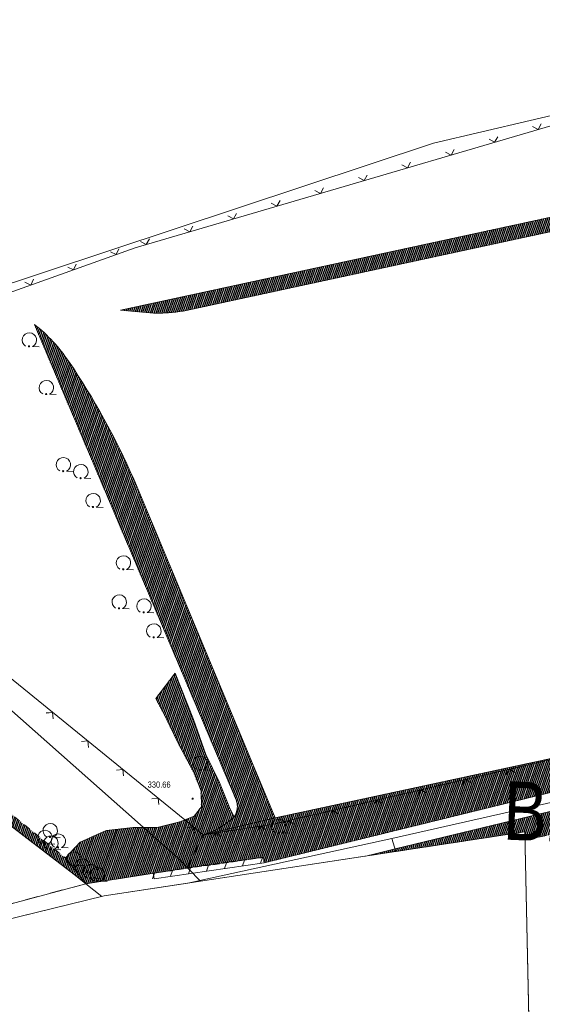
# Model space of a CAD drawing. Header units: metres. Extents: x 345144 to 348639, y 5629211 to 5635235.
# Tile 33 of 256: x 346067 to 346124, y 5631091 to 5631200. Entities that reach past the tile are written whole.
import ezdxf
from ezdxf.enums import TextEntityAlignment as Align

# ---------------------------------------------------------------- set-up
doc = ezdxf.new("R2010")
doc.units = ezdxf.units.M
doc.header["$MEASUREMENT"] = 0
doc.linetypes.add('4_4', pattern=[1.4, 0.7, -0.7])
doc.linetypes.add('8_8', pattern=[2.8, 1.4, -1.4])
for name, color, linetype in [('028 Geländeform', 7, 'Continuous'), ('028 Geländeform Ausg.', 7, 'Continuous'), ('081-083 Topographie', 7, 'Continuous'), ('AX Flurstück', 7, 'Continuous'), ('Blatt', 7, 'Continuous'), ('Definitionslinie', 7, 'Continuous'), ('Gemeinde Lokation', 7, 'Continuous'), ('Ortsteil Lokation', 7, 'Continuous')]:
    doc.layers.add(name, color=color, linetype=linetype)
doc.styles.add('ARIAL', font='arial.ttf', dxfattribs={"height": 1})
pattern_1 = [(250.9552151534, (0, 0), (0.1890527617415, -0.065261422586), [])]

# ---------------------------------------------------------------- blocks, each defined once
blk = doc.blocks.new('alk_043x_nrw')
h = blk.add_hatch(color=7)
edge = h.paths.add_edge_path(flags=0)
edge.add_arc((0, 0), 1, 180, 360, ccw=False)
edge.add_arc((0, 0), 1, 0, 180, ccw=False)
blk = doc.blocks.new('alk_7100_nrwx2')
at = {"true_color": 0x2e2e2e}
h = blk.add_hatch(color=250, dxfattribs=at)
edge = h.paths.add_edge_path(flags=0)
edge.add_arc((0.024073, -0.597267), 0.057254, 180, 360, ccw=False)
edge.add_arc((0.024073, -0.597267), 0.057255, 0, 180, ccw=False)
at = {"color": 250, "lineweight": 5, "true_color": 0x2e2e2e, "flags": 128}
blk.add_lwpolyline([(0.349382, -0.597267), (1, -0.597267)], dxfattribs=at)
at = {"color": 250, "lineweight": 5, "true_color": 0x2e2e2e}
for centre, radius, start, end in [((0.024073, 0.012362), 0.690995, -61.91481688, -118.08518312), ((0.024073, -0.597267), 0.057255, 0, 180), ((0.024073, -0.597267), 0.057254, 180, 0)]:
    blk.add_arc(centre, radius, start, end, dxfattribs=at)

msp = doc.modelspace()

# ---------------------------------------------------------------- hatches: boundary and pattern name
at = {"layer": '028 Geländeform', "true_color": 0xb27500}
h = msp.add_hatch(dxfattribs=at)
h.set_pattern_fill('_USER', color=44, scale=0.2, angle=250.95521515, style=0, pattern_type=0)
h.set_pattern_definition(pattern_1)
h.paths.add_polyline_path([(346130.304, 5631178.934), (346130.372, 5631177.321), (346130.372, 5631177.321), (346084.711, 5631167.469), (346084.711, 5631167.469), (346084.508625, 5631167.435875), (346084.305938, 5631167.407531), (346084.10325, 5631167.379188), (346083.90025, 5631167.355625), (346083.69725, 5631167.332063), (346083.493938, 5631167.313281), (346083.290625, 5631167.2945), (346083.087, 5631167.2805), (346082.883375, 5631167.2665), (346082.679437, 5631167.257281), (346082.4755, 5631167.248063), (346082.27125, 5631167.243625), (346082.067, 5631167.239188), (346081.862438, 5631167.239531), (346081.657875, 5631167.239875), (346081.453, 5631167.245), (346081.453, 5631167.245), (346077.808, 5631167.553), (346077.808, 5631167.553)], flags=0)
h = msp.add_hatch(dxfattribs=at)
h.set_pattern_fill('_USER', color=44, scale=0.2, angle=250.95521515, style=0, pattern_type=0)
h.set_pattern_definition(pattern_1)
edge = h.paths.add_edge_path(flags=0)
edge.add_line((346090.564, 5631113.611), (346068.33, 5631166))
edge.add_line((346068.33, 5631166), (346068.33, 5631166))
edge.add_line((346068.33, 5631166), (346068.603875, 5631165.780875))
edge.add_line((346068.603875, 5631165.780875), (346068.868094, 5631165.552859))
edge.add_line((346068.868094, 5631165.552859), (346069.132313, 5631165.324844))
edge.add_line((346069.132313, 5631165.324844), (346069.386875, 5631165.087938))
edge.add_line((346069.386875, 5631165.087938), (346069.641438, 5631164.851031))
edge.add_line((346069.641438, 5631164.851031), (346069.886344, 5631164.605234))
edge.add_line((346069.886344, 5631164.605234), (346070.13125, 5631164.359438))
edge.add_line((346070.13125, 5631164.359438), (346070.3665, 5631164.10475))
edge.add_line((346070.3665, 5631164.10475), (346070.60175, 5631163.850063))
edge.add_line((346070.60175, 5631163.850063), (346070.827344, 5631163.586484))
edge.add_line((346070.827344, 5631163.586484), (346071.052937, 5631163.322906))
edge.add_line((346071.052937, 5631163.322906), (346071.268875, 5631163.050438))
edge.add_line((346071.268875, 5631163.050438), (346071.484812, 5631162.777969))
edge.add_line((346071.484812, 5631162.777969), (346071.691094, 5631162.496609))
edge.add_line((346071.691094, 5631162.496609), (346071.897375, 5631162.21525))
edge.add_line((346071.897375, 5631162.21525), (346072.094, 5631161.925))
edge.add_line((346072.094, 5631161.925), (346072.094, 5631161.925))
edge.add_line((346072.094, 5631161.925), (346072.6165, 5631161.15425))
edge.add_line((346072.6165, 5631161.15425), (346073.120313, 5631160.373203))
edge.add_line((346073.120313, 5631160.373203), (346073.624125, 5631159.592156))
edge.add_line((346073.624125, 5631159.592156), (346074.10925, 5631158.800813))
edge.add_line((346074.10925, 5631158.800813), (346074.594375, 5631158.009469))
edge.add_line((346074.594375, 5631158.009469), (346075.060813, 5631157.207828))
edge.add_line((346075.060813, 5631157.207828), (346075.52725, 5631156.406188))
edge.add_line((346075.52725, 5631156.406188), (346075.975, 5631155.59425))
edge.add_line((346075.975, 5631155.59425), (346076.42275, 5631154.782312))
edge.add_line((346076.42275, 5631154.782312), (346076.851813, 5631153.960078))
edge.add_line((346076.851813, 5631153.960078), (346077.280875, 5631153.137844))
edge.add_line((346077.280875, 5631153.137844), (346077.69125, 5631152.305312))
edge.add_line((346077.69125, 5631152.305312), (346078.101625, 5631151.472781))
edge.add_line((346078.101625, 5631151.472781), (346078.493313, 5631150.629953))
edge.add_line((346078.493313, 5631150.629953), (346078.885, 5631149.787125))
edge.add_line((346078.885, 5631149.787125), (346079.258, 5631148.934))
edge.add_line((346079.258, 5631148.934), (346079.258, 5631148.934))
edge.add_line((346079.258, 5631148.934), (346094.855, 5631111.623))
edge.add_line((346094.855, 5631111.623), (346094.855, 5631111.623))
edge.add_line((346094.855, 5631111.623), (346092.043, 5631110.955))
edge.add_line((346092.043, 5631110.955), (346092.043, 5631110.955))
edge.add_line((346092.043, 5631110.955), (346086.912, 5631109.738))
edge.add_line((346086.912, 5631109.738), (346086.912, 5631109.738))
edge.add_line((346086.912, 5631109.738), (346087.153875, 5631109.814))
edge.add_line((346087.153875, 5631109.814), (346087.388703, 5631109.902078))
edge.add_line((346087.388703, 5631109.902078), (346087.623531, 5631109.990156))
edge.add_line((346087.623531, 5631109.990156), (346087.851313, 5631110.090313))
edge.add_line((346087.851313, 5631110.090313), (346088.079094, 5631110.190469))
edge.add_line((346088.079094, 5631110.190469), (346088.299828, 5631110.302703))
edge.add_line((346088.299828, 5631110.302703), (346088.520563, 5631110.414938))
edge.add_line((346088.520563, 5631110.414938), (346088.73425, 5631110.53925))
edge.add_line((346088.73425, 5631110.53925), (346088.947938, 5631110.663562))
edge.add_line((346088.947938, 5631110.663562), (346089.154578, 5631110.799953))
edge.add_line((346089.154578, 5631110.799953), (346089.361219, 5631110.936344))
edge.add_line((346089.361219, 5631110.936344), (346089.560813, 5631111.084813))
edge.add_line((346089.560813, 5631111.084813), (346089.760406, 5631111.233281))
edge.add_line((346089.760406, 5631111.233281), (346089.952953, 5631111.393828))
edge.add_line((346089.952953, 5631111.393828), (346090.1455, 5631111.554375))
edge.add_line((346090.1455, 5631111.554375), (346090.331, 5631111.727))
edge.add_arc((346088.61, 5631112.897), 2.081043, 325.79067267, 380.0725208)
h = msp.add_hatch(dxfattribs=at)
h.set_pattern_fill('_USER', color=44, scale=0.2, angle=250.95521515, style=0, pattern_type=0)
h.set_pattern_definition(pattern_1)
edge = h.paths.add_edge_path(flags=0)
edge.add_line((346122.359, 5631110.077), (346104.846, 5631107.402))
edge.add_line((346104.846, 5631107.402), (346108.05, 5631108.176))
edge.add_line((346108.05, 5631108.176), (346130.429, 5631113.582))
edge.add_line((346130.429, 5631113.582), (346187.347, 5631125.384))
edge.add_line((346187.347, 5631125.384), (346236.285, 5631135.135))
edge.add_line((346236.285, 5631135.135), (346273.384, 5631142.332))
edge.add_line((346273.384, 5631142.332), (346311.923, 5631152.45))
edge.add_line((346311.923, 5631152.45), (346313.594, 5631152.559))
edge.add_line((346313.594, 5631152.559), (346316.558, 5631152.753))
edge.add_line((346316.558, 5631152.753), (346327.1, 5631155.197))
edge.add_line((346327.1, 5631155.197), (346327.1, 5631155.197))
edge.add_line((346327.1, 5631155.197), (346327.466125, 5631155.2485))
edge.add_line((346327.466125, 5631155.2485), (346327.832594, 5631155.2905))
edge.add_line((346327.832594, 5631155.2905), (346328.199063, 5631155.3325))
edge.add_line((346328.199063, 5631155.3325), (346328.565875, 5631155.365))
edge.add_line((346328.565875, 5631155.365), (346328.932687, 5631155.3975))
edge.add_line((346328.932687, 5631155.3975), (346329.299844, 5631155.4205))
edge.add_line((346329.299844, 5631155.4205), (346329.667, 5631155.4435))
edge.add_line((346329.667, 5631155.4435), (346330.0345, 5631155.457))
edge.add_line((346330.0345, 5631155.457), (346330.402, 5631155.4705))
edge.add_line((346330.402, 5631155.4705), (346330.769844, 5631155.4745))
edge.add_line((346330.769844, 5631155.4745), (346331.137688, 5631155.4785))
edge.add_line((346331.137688, 5631155.4785), (346331.505875, 5631155.473))
edge.add_line((346331.505875, 5631155.473), (346331.874062, 5631155.4675))
edge.add_line((346331.874062, 5631155.4675), (346332.242594, 5631155.4525))
edge.add_line((346332.242594, 5631155.4525), (346332.611125, 5631155.4375))
edge.add_line((346332.611125, 5631155.4375), (346332.98, 5631155.413))
edge.add_line((346332.98, 5631155.413), (346332.98, 5631155.413))
edge.add_line((346332.98, 5631155.413), (346333.321875, 5631155.369125))
edge.add_line((346333.321875, 5631155.369125), (346333.663625, 5631155.337203))
edge.add_line((346333.663625, 5631155.337203), (346334.005375, 5631155.305281))
edge.add_line((346334.005375, 5631155.305281), (346334.347, 5631155.285313))
edge.add_line((346334.347, 5631155.285313), (346334.688625, 5631155.265344))
edge.add_line((346334.688625, 5631155.265344), (346335.030125, 5631155.257328))
edge.add_line((346335.030125, 5631155.257328), (346335.371625, 5631155.249313))
edge.add_line((346335.371625, 5631155.249313), (346335.713, 5631155.25325))
edge.add_line((346335.713, 5631155.25325), (346336.054375, 5631155.257187))
edge.add_line((346336.054375, 5631155.257187), (346336.395625, 5631155.273078))
edge.add_line((346336.395625, 5631155.273078), (346336.736875, 5631155.288969))
edge.add_line((346336.736875, 5631155.288969), (346337.078, 5631155.316812))
edge.add_line((346337.078, 5631155.316812), (346337.419125, 5631155.344656))
edge.add_line((346337.419125, 5631155.344656), (346337.760125, 5631155.384453))
edge.add_line((346337.760125, 5631155.384453), (346338.101125, 5631155.42425))
edge.add_line((346338.101125, 5631155.42425), (346338.442, 5631155.476))
edge.add_line((346338.442, 5631155.476), (346338.442, 5631155.476))
edge.add_line((346338.442, 5631155.476), (346338.4465, 5631155.476875))
edge.add_line((346338.4465, 5631155.476875), (346338.450984, 5631155.477734))
edge.add_line((346338.450984, 5631155.477734), (346338.455469, 5631155.478594))
edge.add_line((346338.455469, 5631155.478594), (346338.459937, 5631155.479437))
edge.add_line((346338.459937, 5631155.479437), (346338.464406, 5631155.480281))
edge.add_line((346338.464406, 5631155.480281), (346338.468859, 5631155.481109))
edge.add_line((346338.468859, 5631155.481109), (346338.473312, 5631155.481938))
edge.add_line((346338.473312, 5631155.481938), (346338.47775, 5631155.48275))
edge.add_line((346338.47775, 5631155.48275), (346338.482188, 5631155.483562))
edge.add_line((346338.482188, 5631155.483562), (346338.486609, 5631155.484359))
edge.add_line((346338.486609, 5631155.484359), (346338.491031, 5631155.485156))
edge.add_line((346338.491031, 5631155.485156), (346338.495438, 5631155.485938))
edge.add_line((346338.495438, 5631155.485938), (346338.499844, 5631155.486719))
edge.add_line((346338.499844, 5631155.486719), (346338.504234, 5631155.487484))
edge.add_line((346338.504234, 5631155.487484), (346338.508625, 5631155.48825))
edge.add_line((346338.508625, 5631155.48825), (346338.513, 5631155.489))
edge.add_line((346338.513, 5631155.489), (346338.513, 5631155.489))
edge.add_line((346338.513, 5631155.489), (346338.5155, 5631155.4895))
edge.add_line((346338.5155, 5631155.4895), (346338.517984, 5631155.49))
edge.add_line((346338.517984, 5631155.49), (346338.520469, 5631155.4905))
edge.add_line((346338.520469, 5631155.4905), (346338.522938, 5631155.491))
edge.add_line((346338.522938, 5631155.491), (346338.525406, 5631155.4915))
edge.add_line((346338.525406, 5631155.4915), (346338.527859, 5631155.492))
edge.add_line((346338.527859, 5631155.492), (346338.530313, 5631155.4925))
edge.add_line((346338.530313, 5631155.4925), (346338.53275, 5631155.493))
edge.add_line((346338.53275, 5631155.493), (346338.535188, 5631155.4935))
edge.add_line((346338.535188, 5631155.4935), (346338.537609, 5631155.494))
edge.add_line((346338.537609, 5631155.494), (346338.540031, 5631155.4945))
edge.add_line((346338.540031, 5631155.4945), (346338.542438, 5631155.495))
edge.add_line((346338.542438, 5631155.495), (346338.544844, 5631155.4955))
edge.add_line((346338.544844, 5631155.4955), (346338.547234, 5631155.496))
edge.add_line((346338.547234, 5631155.496), (346338.549625, 5631155.4965))
edge.add_line((346338.549625, 5631155.4965), (346338.552, 5631155.497))
edge.add_line((346338.552, 5631155.497), (346338.552, 5631155.497))
edge.add_line((346338.552, 5631155.497), (346338.890625, 5631155.564))
edge.add_line((346338.890625, 5631155.564), (346339.215422, 5631155.652313))
edge.add_line((346339.215422, 5631155.652313), (346339.540219, 5631155.740625))
edge.add_line((346339.540219, 5631155.740625), (346339.851188, 5631155.85025))
edge.add_line((346339.851188, 5631155.85025), (346340.162156, 5631155.959875))
edge.add_line((346340.162156, 5631155.959875), (346340.459297, 5631156.090813))
edge.add_line((346340.459297, 5631156.090813), (346340.756438, 5631156.22175))
edge.add_line((346340.756438, 5631156.22175), (346341.03975, 5631156.374))
edge.add_line((346341.03975, 5631156.374), (346341.323063, 5631156.52625))
edge.add_line((346341.323063, 5631156.52625), (346341.592547, 5631156.699813))
edge.add_line((346341.592547, 5631156.699813), (346341.862031, 5631156.873375))
edge.add_line((346341.862031, 5631156.873375), (346342.117687, 5631157.06825))
edge.add_line((346342.117687, 5631157.06825), (346342.373344, 5631157.263125))
edge.add_line((346342.373344, 5631157.263125), (346342.615172, 5631157.479313))
edge.add_line((346342.615172, 5631157.479313), (346342.857, 5631157.6955))
edge.add_line((346342.857, 5631157.6955), (346343.085, 5631157.933))
edge.add_line((346343.085, 5631157.933), (346343.085, 5631157.933))
edge.add_line((346343.085, 5631157.933), (346343.08775, 5631157.935875))
edge.add_line((346343.08775, 5631157.935875), (346343.0905, 5631157.938766))
edge.add_line((346343.0905, 5631157.938766), (346343.09325, 5631157.941656))
edge.add_line((346343.09325, 5631157.941656), (346343.096, 5631157.944563))
edge.add_line((346343.096, 5631157.944563), (346343.09875, 5631157.947469))
edge.add_line((346343.09875, 5631157.947469), (346343.1015, 5631157.950391))
edge.add_line((346343.1015, 5631157.950391), (346343.10425, 5631157.953313))
edge.add_line((346343.10425, 5631157.953313), (346343.107, 5631157.95625))
edge.add_line((346343.107, 5631157.95625), (346343.10975, 5631157.959188))
edge.add_line((346343.10975, 5631157.959188), (346343.1125, 5631157.962141))
edge.add_line((346343.1125, 5631157.962141), (346343.11525, 5631157.965094))
edge.add_line((346343.11525, 5631157.965094), (346343.118, 5631157.968063))
edge.add_line((346343.118, 5631157.968063), (346343.12075, 5631157.971031))
edge.add_line((346343.12075, 5631157.971031), (346343.1235, 5631157.974016))
edge.add_line((346343.1235, 5631157.974016), (346343.12625, 5631157.977))
edge.add_line((346343.12625, 5631157.977), (346343.129, 5631157.98))
edge.add_line((346343.129, 5631157.98), (346343.129, 5631157.98))
edge.add_line((346343.129, 5631157.98), (346343.129875, 5631157.98075))
edge.add_line((346343.129875, 5631157.98075), (346343.130734, 5631157.981516))
edge.add_line((346343.130734, 5631157.981516), (346343.131594, 5631157.982281))
edge.add_line((346343.131594, 5631157.982281), (346343.132438, 5631157.983063))
edge.add_line((346343.132438, 5631157.983063), (346343.133281, 5631157.983844))
edge.add_line((346343.133281, 5631157.983844), (346343.134109, 5631157.984641))
edge.add_line((346343.134109, 5631157.984641), (346343.134938, 5631157.985438))
edge.add_line((346343.134938, 5631157.985438), (346343.13575, 5631157.98625))
edge.add_line((346343.13575, 5631157.98625), (346343.136563, 5631157.987063))
edge.add_line((346343.136563, 5631157.987063), (346343.137359, 5631157.987891))
edge.add_line((346343.137359, 5631157.987891), (346343.138156, 5631157.988719))
edge.add_line((346343.138156, 5631157.988719), (346343.138937, 5631157.989563))
edge.add_line((346343.138937, 5631157.989563), (346343.139719, 5631157.990406))
edge.add_line((346343.139719, 5631157.990406), (346343.140484, 5631157.991266))
edge.add_line((346343.140484, 5631157.991266), (346343.14125, 5631157.992125))
edge.add_line((346343.14125, 5631157.992125), (346343.142, 5631157.993))
edge.add_line((346343.142, 5631157.993), (346343.142, 5631157.993))
edge.add_line((346343.142, 5631157.993), (346343.20175, 5631158.056375))
edge.add_line((346343.20175, 5631158.056375), (346343.260531, 5631158.12125))
edge.add_line((346343.260531, 5631158.12125), (346343.319313, 5631158.186125))
edge.add_line((346343.319313, 5631158.186125), (346343.377125, 5631158.2525))
edge.add_line((346343.377125, 5631158.2525), (346343.434938, 5631158.318875))
edge.add_line((346343.434938, 5631158.318875), (346343.491781, 5631158.38675))
edge.add_line((346343.491781, 5631158.38675), (346343.548625, 5631158.454625))
edge.add_line((346343.548625, 5631158.454625), (346343.6045, 5631158.524))
edge.add_line((346343.6045, 5631158.524), (346343.660375, 5631158.593375))
edge.add_line((346343.660375, 5631158.593375), (346343.715281, 5631158.66425))
edge.add_line((346343.715281, 5631158.66425), (346343.770188, 5631158.735125))
edge.add_line((346343.770188, 5631158.735125), (346343.824125, 5631158.8075))
edge.add_line((346343.824125, 5631158.8075), (346343.878063, 5631158.879875))
edge.add_line((346343.878063, 5631158.879875), (346343.931031, 5631158.95375))
edge.add_line((346343.931031, 5631158.95375), (346343.984, 5631159.027625))
edge.add_line((346343.984, 5631159.027625), (346344.036, 5631159.103))
edge.add_arc((346341.005, 5631161.47), 3.845731, 322.01264109, 368.38712686)
edge.add_line((346344.81, 5631162.031), (346346.537, 5631161.291))
edge.add_line((346346.537, 5631161.291), (346346.537, 5631161.291))
edge.add_line((346346.537, 5631161.291), (346346.527875, 5631161.0265))
edge.add_line((346346.527875, 5631161.0265), (346346.502766, 5631160.766766))
edge.add_line((346346.502766, 5631160.766766), (346346.477656, 5631160.507031))
edge.add_line((346346.477656, 5631160.507031), (346346.436562, 5631160.252063))
edge.add_line((346346.436562, 5631160.252063), (346346.395469, 5631159.997094))
edge.add_line((346346.395469, 5631159.997094), (346346.338391, 5631159.746891))
edge.add_line((346346.338391, 5631159.746891), (346346.281313, 5631159.496688))
edge.add_line((346346.281313, 5631159.496688), (346346.20825, 5631159.25125))
edge.add_line((346346.20825, 5631159.25125), (346346.135187, 5631159.005813))
edge.add_line((346346.135187, 5631159.005813), (346346.046141, 5631158.765141))
edge.add_line((346346.046141, 5631158.765141), (346345.957094, 5631158.524469))
edge.add_line((346345.957094, 5631158.524469), (346345.852062, 5631158.288563))
edge.add_line((346345.852062, 5631158.288563), (346345.747031, 5631158.052656))
edge.add_line((346345.747031, 5631158.052656), (346345.626016, 5631157.821516))
edge.add_line((346345.626016, 5631157.821516), (346345.505, 5631157.590375))
edge.add_line((346345.505, 5631157.590375), (346345.368, 5631157.364))
edge.add_line((346345.368, 5631157.364), (346345.368, 5631157.364))
edge.add_line((346345.368, 5631157.364), (346345.174125, 5631157.073))
edge.add_line((346345.174125, 5631157.073), (346344.962984, 5631156.804641))
edge.add_line((346344.962984, 5631156.804641), (346344.751844, 5631156.536281))
edge.add_line((346344.751844, 5631156.536281), (346344.523438, 5631156.290563))
edge.add_line((346344.523438, 5631156.290563), (346344.295031, 5631156.044844))
edge.add_line((346344.295031, 5631156.044844), (346344.049359, 5631155.821766))
edge.add_line((346344.049359, 5631155.821766), (346343.803688, 5631155.598688))
edge.add_line((346343.803688, 5631155.598688), (346343.54075, 5631155.39825))
edge.add_line((346343.54075, 5631155.39825), (346343.277813, 5631155.197813))
edge.add_line((346343.277813, 5631155.197813), (346342.997609, 5631155.020016))
edge.add_line((346342.997609, 5631155.020016), (346342.717406, 5631154.842219))
edge.add_line((346342.717406, 5631154.842219), (346342.419938, 5631154.687063))
edge.add_line((346342.419938, 5631154.687063), (346342.122469, 5631154.531906))
edge.add_line((346342.122469, 5631154.531906), (346341.807734, 5631154.399391))
edge.add_line((346341.807734, 5631154.399391), (346341.493, 5631154.266875))
edge.add_line((346341.493, 5631154.266875), (346341.161, 5631154.157))
edge.add_line((346341.161, 5631154.157), (346341.161, 5631154.157))
edge.add_line((346341.161, 5631154.157), (346340.940125, 5631154.068625))
edge.add_line((346340.940125, 5631154.068625), (346340.717234, 5631153.988672))
edge.add_line((346340.717234, 5631153.988672), (346340.494344, 5631153.908719))
edge.add_line((346340.494344, 5631153.908719), (346340.269438, 5631153.837188))
edge.add_line((346340.269438, 5631153.837188), (346340.044531, 5631153.765656))
edge.add_line((346340.044531, 5631153.765656), (346339.817609, 5631153.702547))
edge.add_line((346339.817609, 5631153.702547), (346339.590688, 5631153.639438))
edge.add_line((346339.590688, 5631153.639438), (346339.36175, 5631153.58475))
edge.add_line((346339.36175, 5631153.58475), (346339.132813, 5631153.530063))
edge.add_line((346339.132813, 5631153.530063), (346338.901859, 5631153.483797))
edge.add_line((346338.901859, 5631153.483797), (346338.670906, 5631153.437531))
edge.add_line((346338.670906, 5631153.437531), (346338.437938, 5631153.399688))
edge.add_line((346338.437938, 5631153.399688), (346338.204969, 5631153.361844))
edge.add_line((346338.204969, 5631153.361844), (346337.969984, 5631153.332422))
edge.add_line((346337.969984, 5631153.332422), (346337.735, 5631153.303))
edge.add_line((346337.735, 5631153.303), (346337.498, 5631153.282))
edge.add_line((346337.498, 5631153.282), (346337.498, 5631153.282))
edge.add_line((346337.498, 5631153.282), (346336.85625, 5631153.25975))
edge.add_line((346336.85625, 5631153.25975), (346336.215219, 5631153.229297))
edge.add_line((346336.215219, 5631153.229297), (346335.574188, 5631153.198844))
edge.add_line((346335.574188, 5631153.198844), (346334.933875, 5631153.160188))
edge.add_line((346334.933875, 5631153.160188), (346334.293563, 5631153.121531))
edge.add_line((346334.293563, 5631153.121531), (346333.653969, 5631153.074672))
edge.add_line((346333.653969, 5631153.074672), (346333.014375, 5631153.027813))
edge.add_line((346333.014375, 5631153.027813), (346332.3755, 5631152.97275))
edge.add_line((346332.3755, 5631152.97275), (346331.736625, 5631152.917688))
edge.add_line((346331.736625, 5631152.917688), (346331.098469, 5631152.854422))
edge.add_line((346331.098469, 5631152.854422), (346330.460312, 5631152.791156))
edge.add_line((346330.460312, 5631152.791156), (346329.822875, 5631152.719688))
edge.add_line((346329.822875, 5631152.719688), (346329.185438, 5631152.648219))
edge.add_line((346329.185438, 5631152.648219), (346328.548719, 5631152.568547))
edge.add_line((346328.548719, 5631152.568547), (346327.912, 5631152.488875))
edge.add_line((346327.912, 5631152.488875), (346327.276, 5631152.401))
edge.add_line((346327.276, 5631152.401), (346327.276, 5631152.401))
edge.add_line((346327.276, 5631152.401), (346312.029, 5631150.124))
edge.add_line((346312.029, 5631150.124), (346310.648, 5631149.797))
edge.add_line((346310.648, 5631149.797), (346306.153, 5631148.731))
edge.add_line((346306.153, 5631148.731), (346282.199, 5631142.859))
edge.add_line((346282.199, 5631142.859), (346251.032, 5631136.294))
edge.add_line((346251.032, 5631136.294), (346212.511, 5631128.671))
edge.add_line((346212.511, 5631128.671), (346124.734, 5631109.657))
edge.add_line((346124.734, 5631109.657), (346122.378, 5631109.179))
edge.add_line((346122.378, 5631109.179), (346122.359, 5631110.077))
h = msp.add_hatch(dxfattribs=at)
h.set_pattern_fill('_USER', color=44, scale=0.2, angle=250.95521515, style=0, pattern_type=0)
h.set_pattern_definition(pattern_1)
h.paths.add_polyline_path([(346071.73, 5631107.197), (346073.983, 5631104.346), (346073.983, 5631104.346), (346072.836, 5631105.262), (346072.836, 5631105.262), (346063.825, 5631112.163), (346063.825, 5631112.163), (346059.31, 5631114.882), (346059.31, 5631114.882), (346058.363, 5631116.36), (346058.363, 5631116.36), (346057.706, 5631117.477), (346057.706, 5631117.477), (346056.47, 5631118.309), (346056.47, 5631118.309), (346055.235, 5631118.58), (346055.235, 5631118.58), (346046.103, 5631125.309), (346046.103, 5631125.309), (346022.836, 5631143.004), (346022.836, 5631143.004), (346018.258, 5631148.548), (346018.258, 5631148.548), (346040.773, 5631131.301), (346040.773, 5631131.301), (346058.536, 5631117.915), (346058.536, 5631117.915)], flags=0)
h = msp.add_hatch(dxfattribs=at)
h.set_pattern_fill('_USER', color=44, scale=0.2, angle=250.95521515, style=0, pattern_type=0)
h.set_pattern_definition(pattern_1)
h.paths.add_polyline_path([(346090.331, 5631111.727), (346090.1455, 5631111.554375), (346089.952953, 5631111.393828), (346089.760406, 5631111.233281), (346089.560813, 5631111.084813), (346089.361219, 5631110.936344), (346089.154578, 5631110.799953), (346088.947938, 5631110.663562), (346088.73425, 5631110.53925), (346088.520563, 5631110.414938), (346088.299828, 5631110.302703), (346088.079094, 5631110.190469), (346087.851313, 5631110.090313), (346087.623531, 5631109.990156), (346087.388703, 5631109.902078), (346087.153875, 5631109.814), (346086.912, 5631109.738), (346086.912, 5631109.738), (346085.187, 5631106.108), (346085.187, 5631106.108), (346080.813, 5631105.41), (346080.813, 5631105.41), (346073.983, 5631104.346), (346073.983, 5631104.346), (346071.73, 5631107.197), (346071.73, 5631107.197), (346073.346, 5631108.922), (346073.346, 5631108.922), (346076.227, 5631110.224), (346076.227, 5631110.224), (346079.177, 5631110.538), (346079.177, 5631110.538), (346081.849, 5631110.529), (346081.849, 5631110.529), (346084.491, 5631111.221), (346084.491, 5631111.221), (346084.894, 5631111.379), (346084.894, 5631111.379), (346085.917, 5631111.781), (346085.917, 5631111.781), (346086.726, 5631112.836), (346086.726, 5631112.836), (346086.708, 5631114.56), (346086.708, 5631114.56), (346085.911, 5631116.552), (346085.911, 5631116.552), (346084.247, 5631119.707), (346084.247, 5631119.707), (346082.743, 5631122.819), (346082.743, 5631122.819), (346081.705, 5631124.76), (346081.705, 5631124.76), (346083.817, 5631127.573), (346083.817, 5631127.573), (346085.865, 5631122.435), (346085.865, 5631122.435), (346087.21, 5631118.587), (346087.21, 5631118.587), (346088.703, 5631115.49), (346088.703, 5631115.49), (346089.871, 5631112.564), (346089.871, 5631112.564)], flags=0)
h = msp.add_hatch(dxfattribs=at)
h.set_pattern_fill('_USER', color=44, scale=0.2, angle=250.95521515, style=0, pattern_type=0)
h.set_pattern_definition(pattern_1)
h.paths.add_polyline_path([(346164.833, 5631124.598), (346165.16, 5631123.071), (346165.16, 5631123.071), (346163.443, 5631122.705), (346163.443, 5631122.705), (346146.603, 5631119.108), (346146.603, 5631119.108), (346129.313, 5631115.415), (346129.313, 5631115.415), (346093.645, 5631106.662), (346093.645, 5631106.662), (346093.547, 5631107.27), (346093.547, 5631107.27), (346085.187, 5631106.108), (346085.187, 5631106.108), (346086.912, 5631109.738), (346086.912, 5631109.738), (346092.043, 5631110.955), (346092.043, 5631110.955), (346094.855, 5631111.623), (346094.855, 5631111.623), (346132.047, 5631119.624), (346132.047, 5631119.624), (346164.248, 5631127.06), (346164.248, 5631127.06)], flags=0)

# ---------------------------------------------------------------- linework, layer by layer
at = {"layer": '081-083 Topographie', "color": 7, "linetype": 'Continuous', "lineweight": 5, "flags": 128}
for points in [[(346132.047, 5631119.624), (346094.679, 5631110.91), (346094.679, 5631110.91), (346086.912, 5631109.738), (346086.912, 5631109.738), (346084.894, 5631111.379), (346084.894, 5631111.379), (346030.454, 5631155.668), (346030.454, 5631155.668), (346032.879, 5631157.811), (346032.879, 5631157.811), (346079.417, 5631174.439), (346079.417, 5631174.439), (346144.248, 5631193.464)], [(346056.531, 5631099.682), (346057.088, 5631099.831), (346057.088, 5631099.831), (346063.655, 5631101.586), (346063.655, 5631101.586), (346073.983, 5631104.346)], [(346073.983, 5631104.346), (346075.750191, 5631102.935977)]]:
    msp.add_lwpolyline(points, dxfattribs=at)
at = {"layer": 'AX Flurstück', "color": 8, "linetype": 'Continuous', "lineweight": 13, "true_color": 0x808080, "flags": 128}
for points in [[(346144.247, 5631193.464), (346112.296, 5631185.98), (346062.308, 5631169.418), (346026.447, 5631158.327), (346023.613, 5631157.345), (346006.074, 5631169.302), (345990.237, 5631178.725), (345986.707, 5631191.792)], [(346156.527, 5631120.405), (346107.715, 5631109.339), (346086.564, 5631104.7), (346084.206, 5631107.112), (346053.871, 5631133.992), (346023.613, 5631157.345), (346026.447, 5631158.327), (346062.308, 5631169.418), (346112.296, 5631185.98), (346144.247, 5631193.464)], [(346075.996, 5631102.996), (346051.983, 5631097.132), (346048.599, 5631099.313), (346021.804, 5631119.616), (345994.175, 5631138.316), (345998.509, 5631149.649), (346006.074, 5631169.302), (346023.613, 5631157.345), (346053.871, 5631133.992), (346084.206, 5631107.112), (346086.564, 5631104.7), (346085.216, 5631104.404), (346075.996, 5631102.996)], [(346122.359, 5631110.077), (346108.128, 5631107.903), (346107.715, 5631109.339), (346156.527, 5631120.405)], [(346130.158, 5631065.929), (346123.178, 5631072.288), (346122.359, 5631110.077)], [(346108.128, 5631107.903), (346086.625, 5631104.619), (346086.564, 5631104.7), (346107.715, 5631109.339), (346108.128, 5631107.903)], [(346086.564, 5631104.7), (346086.625, 5631104.619), (346085.216, 5631104.404), (346086.564, 5631104.7)]]:
    msp.add_lwpolyline(points, dxfattribs=at)
at = {"layer": 'Blatt', "color": 205, "linetype": 'Continuous', "lineweight": 5, "true_color": 0x873099, "flags": 128}
msp.add_lwpolyline([(345985.574, 5631207.461), (345972.989, 5631241.516), (346382.232, 5631229.992), (346375.196, 5630980.116), (346142.782, 5630986.659), (346123.395, 5631062.255), (346122.359, 5631110.077), (346075.996, 5631102.996), (346041.522, 5631094.578), (345995.247, 5631092.793), (345987.921, 5631166.16), (345985.574, 5631207.461)], dxfattribs=at)
at = {"layer": 'Definitionslinie', "color": 7, "linetype": 'Continuous', "lineweight": 5, "flags": 128}
for points in [[(346079.417, 5631174.439), (346144.248, 5631193.464)], [(346123.206, 5631187.81), (346123.827, 5631187.471), (346124.166, 5631188.092)], [(346123.206, 5631187.81), (346123.827, 5631187.471), (346124.166, 5631188.092)], [(346118.408, 5631186.402), (346119.029, 5631186.063), (346119.368, 5631186.684)], [(346118.408, 5631186.402), (346119.029, 5631186.063), (346119.368, 5631186.684)], [(346113.611, 5631184.994), (346114.231, 5631184.655), (346114.57, 5631185.276)], [(346113.611, 5631184.994), (346114.231, 5631184.655), (346114.57, 5631185.276)], [(346108.813, 5631183.587), (346109.434, 5631183.248), (346109.773, 5631183.868)], [(346108.813, 5631183.587), (346109.434, 5631183.248), (346109.773, 5631183.868)], [(346104.015, 5631182.179), (346104.636, 5631181.84), (346104.975, 5631182.46)], [(346104.015, 5631182.179), (346104.636, 5631181.84), (346104.975, 5631182.46)], [(346099.218, 5631180.771), (346099.838, 5631180.432), (346100.177, 5631181.052)], [(346099.218, 5631180.771), (346099.838, 5631180.432), (346100.177, 5631181.052)], [(346094.42, 5631179.363), (346095.041, 5631179.024), (346095.38, 5631179.644)], [(346094.42, 5631179.363), (346095.041, 5631179.024), (346095.38, 5631179.644)], [(346089.622, 5631177.955), (346090.243, 5631177.616), (346090.582, 5631178.236)], [(346089.622, 5631177.955), (346090.243, 5631177.616), (346090.582, 5631178.236)], [(346084.825, 5631176.547), (346085.445, 5631176.208), (346085.784, 5631176.829)], [(346084.825, 5631176.547), (346085.445, 5631176.208), (346085.784, 5631176.829)], [(346080.027, 5631175.139), (346080.648, 5631174.8), (346080.987, 5631175.421)], [(346080.027, 5631175.139), (346080.648, 5631174.8), (346080.987, 5631175.421)], [(346032.879, 5631157.811), (346079.417, 5631174.439)], [(346076.697, 5631173.998), (346077.336, 5631173.696), (346077.639, 5631174.335)], [(346076.697, 5631173.998), (346077.336, 5631173.696), (346077.639, 5631174.335)], [(346071.989, 5631172.316), (346072.628, 5631172.013), (346072.93, 5631172.652)], [(346071.989, 5631172.316), (346072.628, 5631172.013), (346072.93, 5631172.652)], [(346067.28, 5631170.633), (346067.919, 5631170.331), (346068.222, 5631170.97)], [(346067.28, 5631170.633), (346067.919, 5631170.331), (346068.222, 5631170.97)], [(346030.454, 5631155.668), (346084.894, 5631111.379), (346084.894, 5631111.379), (346086.912, 5631109.738)], [(346070.391, 5631122.533), (346070.319, 5631123.237), (346069.615, 5631123.164)], [(346070.391, 5631122.534), (346070.319, 5631123.237), (346069.615, 5631123.165)], [(346074.27, 5631119.378), (346074.197, 5631120.082), (346073.494, 5631120.009)], [(346074.27, 5631119.378), (346074.197, 5631120.081), (346073.494, 5631120.009)], [(346094.679, 5631110.91), (346132.047, 5631119.624)], [(346078.148, 5631116.222), (346078.076, 5631116.926), (346077.372, 5631116.853)], [(346078.148, 5631116.223), (346078.076, 5631116.926), (346077.373, 5631116.854)], [(346121.267, 5631116.597), (346120.667, 5631116.97), (346120.294, 5631116.37)], [(346121.267, 5631116.597), (346120.667, 5631116.97), (346120.294, 5631116.37)], [(346116.398, 5631115.461), (346115.798, 5631115.835), (346115.424, 5631115.234)], [(346116.398, 5631115.461), (346115.798, 5631115.835), (346115.424, 5631115.234)], [(346111.529, 5631114.326), (346110.928, 5631114.699), (346110.555, 5631114.099)], [(346111.529, 5631114.326), (346110.928, 5631114.699), (346110.555, 5631114.099)], [(346082.027, 5631113.067), (346081.955, 5631113.771), (346081.251, 5631113.699)], [(346082.027, 5631113.067), (346081.954, 5631113.77), (346081.251, 5631113.698)], [(346106.659, 5631113.19), (346106.059, 5631113.564), (346105.686, 5631112.963)], [(346106.659, 5631113.19), (346106.059, 5631113.564), (346105.686, 5631112.963)], [(346101.79, 5631112.055), (346101.19, 5631112.428), (346100.816, 5631111.828)], [(346101.79, 5631112.055), (346101.19, 5631112.428), (346100.816, 5631111.828)], [(346085.906, 5631109.912), (346085.833, 5631110.615), (346085.13, 5631110.543)], [(346085.906, 5631109.912), (346085.833, 5631110.615), (346085.13, 5631110.543)], [(346086.912, 5631109.738), (346094.679, 5631110.91)], [(346093.836, 5631110.277), (346093.268, 5631110.697), (346092.848, 5631110.128)], [(346093.836, 5631110.277), (346093.268, 5631110.697), (346092.848, 5631110.128)], [(346096.921, 5631110.919), (346096.32, 5631111.293), (346095.947, 5631110.692)], [(346096.921, 5631110.919), (346096.32, 5631111.293), (346095.947, 5631110.692)], [(346088.892, 5631109.531), (346088.323, 5631109.951), (346087.904, 5631109.382)], [(346088.892, 5631109.531), (346088.323, 5631109.951), (346087.904, 5631109.382)], [(346073.983, 5631104.346), (346075.750191, 5631102.935977)]]:
    msp.add_lwpolyline(points, dxfattribs=at)
at = {"layer": 'Definitionslinie', "color": 44, "linetype": 'Continuous', "lineweight": 5, "true_color": 0xb27500, "flags": 128}
for points in [[(346077.808, 5631167.553), (346130.304, 5631178.934)], [(346084.711, 5631167.469), (346130.372, 5631177.321)], [(346077.808, 5631167.553), (346081.453, 5631167.245)], [(346081.453, 5631167.245), (346081.657875, 5631167.239875), (346081.862438, 5631167.239531), (346082.067, 5631167.239188), (346082.27125, 5631167.243625), (346082.4755, 5631167.248063), (346082.679437, 5631167.257281), (346082.883375, 5631167.2665), (346083.087, 5631167.2805), (346083.290625, 5631167.2945), (346083.493938, 5631167.313281), (346083.69725, 5631167.332063), (346083.90025, 5631167.355625), (346084.10325, 5631167.379188), (346084.305938, 5631167.407531), (346084.508625, 5631167.435875), (346084.711, 5631167.469)], [(346068.33, 5631166), (346090.564, 5631113.611)], [(346068.33, 5631166), (346068.603875, 5631165.780875), (346068.868094, 5631165.552859), (346069.132313, 5631165.324844), (346069.386875, 5631165.087938), (346069.641438, 5631164.851031), (346069.886344, 5631164.605234), (346070.13125, 5631164.359438), (346070.3665, 5631164.10475), (346070.60175, 5631163.850063), (346070.827344, 5631163.586484), (346071.052937, 5631163.322906), (346071.268875, 5631163.050438), (346071.484812, 5631162.777969), (346071.691094, 5631162.496609), (346071.897375, 5631162.21525), (346072.094, 5631161.925)], [(346072.094, 5631161.925), (346072.6165, 5631161.15425), (346073.120313, 5631160.373203), (346073.624125, 5631159.592156), (346074.10925, 5631158.800813), (346074.594375, 5631158.009469), (346075.060813, 5631157.207828), (346075.52725, 5631156.406188), (346075.975, 5631155.59425), (346076.42275, 5631154.782312), (346076.851813, 5631153.960078), (346077.280875, 5631153.137844), (346077.69125, 5631152.305312), (346078.101625, 5631151.472781), (346078.493313, 5631150.629953), (346078.885, 5631149.787125), (346079.258, 5631148.934)], [(346079.258, 5631148.934), (346094.855, 5631111.623)], [(346081.705, 5631124.76), (346083.817, 5631127.573)], [(346083.817, 5631127.573), (346085.865, 5631122.435)], [(346081.705, 5631124.76), (346082.743, 5631122.819)], [(346082.743, 5631122.819), (346084.247, 5631119.707)], [(346085.865, 5631122.435), (346087.21, 5631118.587)], [(346084.247, 5631119.707), (346085.911, 5631116.552)], [(346094.855, 5631111.623), (346132.047, 5631119.624)], [(346087.21, 5631118.587), (346088.703, 5631115.49)], [(346085.911, 5631116.552), (346086.708, 5631114.56)], [(346088.703, 5631115.49), (346089.871, 5631112.564)], [(346093.645, 5631106.662), (346129.313, 5631115.415)], [(346086.708, 5631114.56), (346086.726, 5631112.836)], [(346085.917, 5631111.781), (346086.726, 5631112.836)], [(346104.845636, 5631107.402192), (346108.05, 5631108.176), (346108.05, 5631108.176), (346130.429, 5631113.582)], [(346063.825, 5631112.163), (346072.836, 5631105.262)], [(346084.491, 5631111.221), (346084.894, 5631111.379), (346084.894, 5631111.379), (346085.917, 5631111.781)], [(346086.912, 5631109.738), (346087.153875, 5631109.814), (346087.388703, 5631109.902078), (346087.623531, 5631109.990156), (346087.851313, 5631110.090313), (346088.079094, 5631110.190469), (346088.299828, 5631110.302703), (346088.520563, 5631110.414938), (346088.73425, 5631110.53925), (346088.947938, 5631110.663562), (346089.154578, 5631110.799953), (346089.361219, 5631110.936344), (346089.560813, 5631111.084813), (346089.760406, 5631111.233281), (346089.952953, 5631111.393828), (346090.1455, 5631111.554375), (346090.331, 5631111.727)], [(346086.912, 5631109.738), (346087.153875, 5631109.814), (346087.388703, 5631109.902078), (346087.623531, 5631109.990156), (346087.851313, 5631110.090313), (346088.079094, 5631110.190469), (346088.299828, 5631110.302703), (346088.520563, 5631110.414938), (346088.73425, 5631110.53925), (346088.947938, 5631110.663562), (346089.154578, 5631110.799953), (346089.361219, 5631110.936344), (346089.560813, 5631111.084813), (346089.760406, 5631111.233281), (346089.952953, 5631111.393828), (346090.1455, 5631111.554375), (346090.331, 5631111.727)], [(346089.871, 5631112.564), (346090.331, 5631111.727)], [(346081.849, 5631110.529), (346084.491, 5631111.221)], [(346086.912, 5631109.738), (346092.043, 5631110.955)], [(346086.912, 5631109.738), (346092.043, 5631110.955)], [(346092.043, 5631110.955), (346094.855, 5631111.623)], [(346092.043, 5631110.955), (346094.855, 5631111.623)], [(346073.346, 5631108.922), (346076.227, 5631110.224)], [(346076.227, 5631110.224), (346079.177, 5631110.538)], [(346079.177, 5631110.538), (346081.849, 5631110.529)], [(346085.187, 5631106.108), (346086.912, 5631109.738)], [(346085.187, 5631106.108), (346086.912, 5631109.738)], [(346122.378462, 5631109.178634), (346124.734, 5631109.657)], [(346071.73, 5631107.197), (346073.346, 5631108.922)], [(346071.73, 5631107.197), (346073.983, 5631104.346)], [(346071.73, 5631107.197), (346073.983, 5631104.346)], [(346081.501, 5631104.901), (346093.645, 5631106.662)], [(346085.187, 5631106.108), (346093.547, 5631107.27)], [(346086.982, 5631106.302), (346087.353, 5631106.356)], [(346086.982, 5631106.302), (346087.353, 5631106.356)], [(346087.288, 5631105.74), (346087.504, 5631106.378)], [(346087.288, 5631105.74), (346087.504, 5631106.378)], [(346087.353, 5631106.356), (346087.724, 5631106.41)], [(346087.353, 5631106.356), (346087.724, 5631106.41)], [(346087.971, 5631106.446), (346088.714, 5631106.553)], [(346087.971, 5631106.446), (346088.714, 5631106.553)], [(346088.961, 5631106.589), (346089.332, 5631106.643)], [(346088.961, 5631106.589), (346089.332, 5631106.643)], [(346089.267, 5631106.027), (346089.483, 5631106.665)], [(346089.267, 5631106.027), (346089.483, 5631106.665)], [(346089.332, 5631106.643), (346089.703, 5631106.697)], [(346089.332, 5631106.643), (346089.703, 5631106.697)], [(346089.951, 5631106.733), (346090.693, 5631106.84)], [(346089.951, 5631106.733), (346090.693, 5631106.84)], [(346090.94, 5631106.876), (346091.311, 5631106.93)], [(346090.94, 5631106.876), (346091.311, 5631106.93)], [(346091.246, 5631106.314), (346091.462, 5631106.952)], [(346091.246, 5631106.314), (346091.462, 5631106.952)], [(346091.311, 5631106.93), (346091.683, 5631106.984)], [(346091.311, 5631106.93), (346091.683, 5631106.984)], [(346091.93, 5631107.02), (346092.672, 5631107.127)], [(346091.93, 5631107.02), (346092.672, 5631107.127)], [(346092.92, 5631107.163), (346093.291, 5631107.217)], [(346092.92, 5631107.163), (346093.291, 5631107.217)], [(346093.226, 5631106.601), (346093.442, 5631107.239)], [(346093.226, 5631106.601), (346093.442, 5631107.239)], [(346093.291, 5631107.217), (346093.559, 5631107.256)], [(346093.291, 5631107.217), (346093.559, 5631107.256)], [(346093.547, 5631107.27), (346093.645, 5631106.662)], [(346093.559, 5631107.256), (346093.645, 5631106.662)], [(346093.559, 5631107.256), (346093.645, 5631106.662)], [(346072.836, 5631105.262), (346073.983, 5631104.346)], [(346073.983, 5631104.346), (346080.813, 5631105.41)], [(346080.813, 5631105.41), (346085.187, 5631106.108)], [(346081.35, 5631104.879), (346081.566, 5631105.517)], [(346081.35, 5631104.879), (346081.566, 5631105.517)], [(346081.415, 5631105.495), (346081.786, 5631105.549)], [(346081.415, 5631105.495), (346081.786, 5631105.549)], [(346081.415, 5631105.495), (346081.501, 5631104.901)], [(346081.415, 5631105.495), (346081.501, 5631104.901)], [(346082.034, 5631105.585), (346082.776, 5631105.692)], [(346082.034, 5631105.585), (346082.776, 5631105.692)], [(346083.023, 5631105.728), (346083.394, 5631105.782)], [(346083.023, 5631105.728), (346083.394, 5631105.782)], [(346083.329, 5631105.166), (346083.545, 5631105.804)], [(346083.329, 5631105.166), (346083.545, 5631105.804)], [(346083.394, 5631105.782), (346083.765, 5631105.836)], [(346083.394, 5631105.782), (346083.765, 5631105.836)], [(346084.013, 5631105.872), (346084.755, 5631105.979)], [(346084.013, 5631105.872), (346084.755, 5631105.979)], [(346085.002, 5631106.015), (346085.374, 5631106.069)], [(346085.002, 5631106.015), (346085.374, 5631106.069)], [(346085.309, 5631105.453), (346085.525, 5631106.091)], [(346085.309, 5631105.453), (346085.525, 5631106.091)], [(346085.374, 5631106.069), (346085.745, 5631106.123)], [(346085.374, 5631106.069), (346085.745, 5631106.123)], [(346085.992, 5631106.159), (346086.734, 5631106.266)], [(346085.992, 5631106.159), (346086.734, 5631106.266)]]:
    msp.add_lwpolyline(points, dxfattribs=at)
at = {"layer": 'Definitionslinie', "color": 44, "linetype": '4_4', "lineweight": 5, "true_color": 0xb27500, "flags": 128}
msp.add_lwpolyline([(346058.536, 5631117.915), (346071.73, 5631107.197)], dxfattribs=at)
at = {"layer": 'Definitionslinie', "color": 7, "linetype": '8_8', "lineweight": 5, "flags": 128}
msp.add_lwpolyline([(346056.531, 5631099.682), (346057.088, 5631099.831), (346057.088, 5631099.831), (346063.655, 5631101.586), (346063.655, 5631101.586), (346073.983, 5631104.346)], dxfattribs=at)
at = {"layer": 'Definitionslinie', "color": 44, "linetype": 'Continuous', "lineweight": 5, "true_color": 0xb27500}
msp.add_arc((346088.61, 5631112.897), 2.081043, -34.20932733, 20.0725208, dxfattribs=at)
at = {"layer": 'Gemeinde Lokation', "color": 7, "linetype": 'Continuous', "lineweight": 5, "flags": 128}
msp.add_lwpolyline([(346167.593, 5630889.917), (346123.395, 5631062.255), (346122.359, 5631110.077), (346075.996, 5631102.996), (346041.522, 5631094.578), (345995.247, 5631092.793), (345987.921, 5631166.16), (345985.574, 5631207.461), (345963.663, 5631266.754), (345942.62, 5631316.507), (345931.182, 5631341.16), (345923.175, 5631370.538), (345912.322, 5631403.439), (345906.412, 5631424.13), (345896.873, 5631480.826), (345894.943, 5631530.127)], dxfattribs=at)
at = {"layer": 'Ortsteil Lokation', "color": 7, "linetype": 'Continuous', "lineweight": 5, "flags": 128}
msp.add_lwpolyline([(346167.593, 5630889.917), (346123.395, 5631062.255), (346122.359, 5631110.077), (346075.996, 5631102.996), (346041.522, 5631094.578), (345995.247, 5631092.793), (345987.921, 5631166.16), (345985.574, 5631207.461), (345963.663, 5631266.754), (345942.62, 5631316.507), (345931.182, 5631341.16), (345923.175, 5631370.538), (345912.322, 5631403.439), (345906.412, 5631424.13), (345896.873, 5631480.826), (345894.943, 5631530.127)], dxfattribs=at)

# ---------------------------------------------------------------- block references
at = {"layer": '028 Geländeform', "xscale": 0.125, "yscale": 0.125, "rotation": -2.326094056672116}
msp.add_blockref('alk_043x_nrw', (346085.757, 5631113.713), dxfattribs=at)
at = {"layer": '081-083 Topographie', "xscale": 1.15275, "yscale": 1.15275}
for p, rotation in [((346067.729, 5631164.267), -2.326036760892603), ((346069.611, 5631159.007), -2.326036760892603), ((346071.494, 5631150.513), -2.326036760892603), ((346073.411, 5631149.745), -2.326609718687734), ((346074.768, 5631146.556), -2.326036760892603), ((346078.107, 5631139.693), -2.326667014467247), ((346077.641, 5631135.391), -2.326609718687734), ((346080.366, 5631134.946), -2.326094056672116), ((346081.454, 5631132.188), -2.326036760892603), ((346086.553, 5631117.593), -2.326667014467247), ((346070.039, 5631110.182), -2.326036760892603), ((346095.216, 5631110.65), -2.326094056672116), ((346069.458, 5631109.435), -2.326094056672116), ((346070.109, 5631108.828), -2.326094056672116), ((346070.925, 5631109.034), -2.326036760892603), ((346072.623, 5631107.067), -2.326036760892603), ((346073.563, 5631106.283), -2.326094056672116), ((346074.471, 5631105.667), -2.326094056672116), ((346075.219, 5631105.343), -2.326094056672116)]:
    msp.add_blockref('alk_7100_nrwx2', p, dxfattribs=dict(at, rotation=rotation))

# ---------------------------------------------------------------- texts
at = {"layer": '028 Geländeform Ausg.', "color": 44, "true_color": 0xb27500, "style": 'ARIAL', "width": 0.8}
msp.add_text('330.66', height=0.6761367, dxfattribs=at).set_placement((346080.8, 5631114.937))
at = {"layer": 'Blatt', "color": 205, "true_color": 0x873099, "style": 'ARIAL', "width": 0.8}
msp.add_text('B21S', height=6.45925, rotation=-2.32604283, dxfattribs=at).set_placement((346128.835, 5631112.09), align=Align.MIDDLE_CENTER)

doc.saveas('drawing.dxf')
